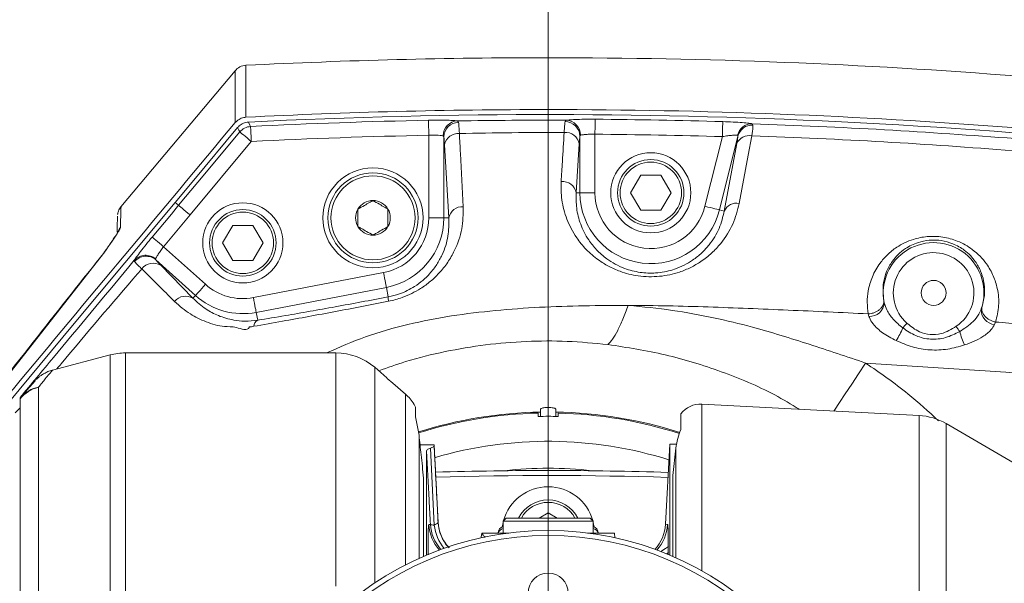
# Model space of a CAD drawing. Header units: millimetres. Extents: x 0 to 8410, y 0 to 5940.
# Tile 173 of 256: x 3517 to 3714, y 3860 to 3972. Entities that reach past the tile are written whole.
import ezdxf

# ---------------------------------------------------------------- set-up
doc = ezdxf.new("R2010")
doc.units = ezdxf.units.MM
doc.header["$LTSCALE"] = 10
doc.styles.add('SLDTEXTSTYLE0', font='TXT', dxfattribs={"width": 0.605})
doc.dimstyles.new('SLDDIMSTYLE0', dxfattribs={"dimtxt": 50, "dimasz": 50, "dimexe": 0, "dimexo": 0.0625, "dimgap": 12.5, "dimtad": 1, "dimtoh": 1, "dimdec": 1, "dimrnd": 1e-09, "dimzin": 12, "dimdsep": 46, "dimtxsty": 'SLDTEXTSTYLE0', "dimsah": 1, "dimcen": 0.09, "dimadec": 0, "dimazin": 0, "dimtfac": 1, "dimtofl": 0, "dimtmove": 0, "dimatfit": 3, "dimfxl": 0, "dimfrac": 2, "dimtolj": 1, "dimtzin": 12, "dimarcsym": 0})
doc.dimstyles.new('SLDDIMSTYLE6', dxfattribs={"dimtxt": 50, "dimasz": 50, "dimexe": 0, "dimexo": 0.0625, "dimgap": 12.5, "dimtad": 1, "dimtoh": 1, "dimdec": 0, "dimrnd": 1e-09, "dimzin": 12, "dimdsep": 46, "dimtxsty": 'SLDTEXTSTYLE0', "dimsah": 1, "dimcen": 0.09, "dimadec": 0, "dimazin": 0, "dimtfac": 1, "dimtofl": 0, "dimtmove": 0, "dimatfit": 3, "dimfxl": 0, "dimfrac": 2, "dimtolj": 1, "dimtzin": 12, "dimarcsym": 0})

# ---------------------------------------------------------------- blocks, each defined once
blk = doc.blocks.new('*D19')
at = {"color": 7, "linetype": 'Continuous', "lineweight": 0}
for p, q in [((3283.19, 3603.46), (3283.19, 4189.96)), ((3622.91, 3807.57), (3622.91, 4189.96)), ((3283.19, 4174.96), (3622.91, 4174.96))]:
    blk.add_line(p, q, dxfattribs=at)
for centre, start, end in [((3456.59, 4213.31), 153.4349, 206.5651), ((3449.5, 4213.31), 333.4349, 26.5651)]:
    blk.add_arc(centre, 85.76, start, end, dxfattribs=at)
for points in [[(3283.19, 4174.96), (3333.19, 4167.46), (3333.19, 4182.46)], [(3622.91, 4174.96), (3572.91, 4182.46), (3572.91, 4167.46)]]:
    blk.add_solid(points, dxfattribs=at)
at = {"color": 7, "linetype": 'Continuous', "lineweight": 0, "insert": (3395.76, 4239.41), "char_height": 50, "attachment_point": 1, "style": 'SLDTEXTSTYLE0'}
blk.add_mtext('340', dxfattribs=at)
blk = doc.blocks.new('*D22')
at = {"color": 7, "linetype": 'Continuous', "lineweight": 0}
for p, q in [((3358.91, 3514.23), (3358.91, 4086.74)), ((3622.91, 3807.57), (3622.91, 4086.74)), ((3358.91, 4071.74), (3622.91, 4071.74))]:
    blk.add_line(p, q, dxfattribs=at)
for points in [[(3358.91, 4071.74), (3408.91, 4064.24), (3408.91, 4079.24)], [(3622.91, 4071.74), (3572.91, 4079.24), (3572.91, 4064.24)]]:
    blk.add_solid(points, dxfattribs=at)
at = {"color": 7, "linetype": 'Continuous', "lineweight": 0, "insert": (3433.62, 4136.19), "char_height": 50, "attachment_point": 1, "style": 'SLDTEXTSTYLE0'}
blk.add_mtext('264', dxfattribs=at)
blk = doc.blocks.new('*D23')
at = {"color": 7, "linetype": 'Continuous', "lineweight": 0}
for p, q in [((3622.91, 3807.57), (3622.91, 4086.74)), ((3872.28, 3737.66), (3872.28, 4086.74)), ((3872.28, 4071.74), (3622.91, 4071.74))]:
    blk.add_line(p, q, dxfattribs=at)
for points in [[(3622.91, 4071.74), (3672.91, 4064.24), (3672.91, 4079.24)], [(3872.28, 4071.74), (3822.28, 4079.24), (3822.28, 4064.24)]]:
    blk.add_solid(points, dxfattribs=at)
at = {"color": 7, "linetype": 'Continuous', "lineweight": 0, "insert": (3690.3, 4136.19), "char_height": 50, "attachment_point": 1, "style": 'SLDTEXTSTYLE0'}
blk.add_mtext('249', dxfattribs=at)

msp = doc.modelspace()

# ---------------------------------------------------------------- linework, layer by layer
at = {"color": 8, "linetype": 'Continuous', "lineweight": 0}
for p, q in [((3622.907857, 3964.574757), (3622.907857, 3954.213682)), ((3604.778553, 3951.949063), (3605.005716, 3951.659742)), ((3626.270213, 3951.811972), (3626.4793, 3952.078167)), ((3663.66719, 3951.383057), (3663.827541, 3951.115671)), ((3563.606455, 3947.833482), (3551.3794, 3933.159056)), ((3599.060963, 3932.574812), (3599.060963, 3949.078623)), ((3602.056852, 3948.751989), (3602.056852, 3932.574812)), ((3629.258862, 3937.574807), (3629.258862, 3948.896113)), ((3632.254751, 3949.281755), (3632.254751, 3937.574807)), ((3654.22967, 3934.876624), (3657.703045, 3948.807541)), ((3660.819898, 3948.924843), (3657.136566, 3934.151831)), ((3603.067358, 3932.574812), (3602.211029, 3947.19142)), ((3629.104533, 3947.376672), (3628.513812, 3937.574807)), ((3658.08574, 3933.915201), (3660.603939, 3947.42066)), ((3628.513812, 3937.574807), (3629.258862, 3937.574807)), ((3629.258862, 3937.574807), (3632.254751, 3937.574807)), ((3658.08574, 3933.915201), (3657.136566, 3934.151831)), ((3551.3794, 3933.159056), (3546.08951, 3926.809731)), ((3602.056852, 3932.574812), (3599.060963, 3932.574812)), ((3603.067358, 3932.574812), (3602.056852, 3932.574812)), ((3546.08951, 3926.809731), (3554.444971, 3919.286433)), ((3534.065987, 3925.459448), (3507.494281, 3891.617599)), ((3534.065987, 3925.459448), (3534.285719, 3925.807539)), ((3544.484111, 3924.332205), (3544.543135, 3924.170676)), ((3540.288592, 3923.826757), (3540.231581, 3924.083296)), ((3552.440333, 3917.059961), (3544.543135, 3924.170676)), ((3545.498418, 3923.101846), (3551.944884, 3916.50981)), ((3564.014091, 3916.622344), (3590.014091, 3921.622339)), ((3590.579859, 3918.680373), (3564.579858, 3913.680378)), ((3590.948793, 3916.761938), (3590.579859, 3918.680373)), ((3551.944884, 3916.50981), (3552.440333, 3917.059961)), ((3564.881532, 3912.111703), (3564.579858, 3913.680378)), ((3686.996924, 3912.871781), (3686.863403, 3913.385454)), ((3712.302665, 3911.748114), (3712.101954, 3911.248985)), ((3535.406458, 3709.969822), (3535.406458, 3905.179683)), ((3538.460376, 3905.574742), (3538.460376, 3709.574762)), ((3580.480608, 3858.945671), (3580.480608, 3905.574742)), ((3588.274273, 3902.699414), (3588.274273, 3859.601322)), ((3521.083, 3898.721638), (3521.083, 3716.427866)), ((3594.431664, 3863.210741), (3594.431664, 3897.300902)), ((3653.617671, 3895.343247), (3653.617671, 3862.009707)), ((3697.000931, 3722.079936), (3697.000931, 3893.069568)), ((3702.421884, 3891.449991), (3702.421884, 3723.699632)), ((3597.114349, 3889.116588), (3597.114349, 3864.504042)), ((3600.165049, 3871.170464), (3599.376132, 3886.542741)), ((3648.431954, 3864.625397), (3648.431954, 3886.537257)), ((3599.064444, 3871.26905), (3599.375021, 3871.311131)), ((3646.346594, 3871.322337), (3646.75127, 3871.26905))]:
    msp.add_line(p, q, dxfattribs=at)
at = {"color": 7, "linetype": 'Continuous', "lineweight": 0}
for p, q in [((3560.351769, 3961.953584), (3537.532384, 3934.758488)), ((3560.379672, 3961.925331), (3560.379672, 3961.930219)), ((3562.526847, 3962.989035), (3562.526847, 3962.984505)), ((3639.366406, 3937.574807), (3641.387132, 3941.074792)), ((3641.387132, 3941.074792), (3645.428584, 3941.074792)), ((3645.428584, 3941.074792), (3647.44931, 3937.574807)), ((3641.387132, 3934.074703), (3639.366406, 3937.574807)), ((3647.44931, 3937.574807), (3645.428584, 3934.074703)), ((3549.077707, 3935.076776), (3548.386889, 3935.652319)), ((3645.428584, 3934.074703), (3641.387132, 3934.074703)), ((3557.866404, 3927.574817), (3559.887129, 3931.074801)), ((3559.887129, 3931.074801), (3563.928584, 3931.074801)), ((3563.928584, 3931.074801), (3565.949308, 3927.574817)), ((3559.887129, 3924.074713), (3557.866404, 3927.574817)), ((3565.949308, 3927.574817), (3563.928584, 3924.074713)), ((3563.928584, 3924.074713), (3559.887129, 3924.074713)), ((3689.948345, 3916.094962), (3690.050746, 3915.610019)), ((3709.430004, 3914.357367), (3709.596107, 3914.831582)), ((3535.406458, 3905.179683), (3523.878376, 3902.145925)), ((3580.480608, 3905.574742), (3538.460376, 3905.574742)), ((3590.707401, 3900.621119), (3588.274273, 3902.699414)), ((3590.707211, 3900.621), (3590.761239, 3900.440636)), ((3517.407859, 3896.534029), (3517.51862, 3896.665159)), ((3517.407859, 3896.405164), (3517.407859, 3896.530333)), ((3517.407859, 3718.744341), (3517.407859, 3896.405164)), ((3596.407857, 3894.758168), (3596.407857, 3892.834249)), ((3697.000931, 3893.069568), (3653.617671, 3895.343247)), ((3517.407859, 3894.574705), (3516.407857, 3893.574777)), ((3596.407857, 3892.834249), (3597.114349, 3889.116588)), ((3620.907857, 3893.551532), (3620.907857, 3892.880741)), ((3621.407857, 3894.365373), (3621.407857, 3893.762651)), ((3621.407857, 3892.890993), (3621.407857, 3893.762651)), ((3624.407857, 3893.762651), (3624.407857, 3894.365373)), ((3624.407857, 3893.762651), (3624.407857, 3892.890993)), ((3624.907857, 3892.880741), (3624.907857, 3893.551532)), ((3649.407857, 3893.418017), (3649.407857, 3890.265408)), ((3724.487263, 3878.571215), (3702.421884, 3891.449991)), ((3597.312939, 3887.224379), (3600.128579, 3887.224379)), ((3600.128579, 3887.224379), (3600.128981, 3886.949602)), ((3600.128579, 3887.224379), (3600.275195, 3884.42308)), ((3647.185123, 3887.324754), (3646.346473, 3871.322337)), ((3648.574373, 3887.324754), (3647.185123, 3887.324754)), ((3647.185123, 3865.166965), (3647.185123, 3887.324754)), ((3598.630591, 3885.990325), (3598.630591, 3865.166965)), ((3648.431954, 3886.537257), (3647.842389, 3881.055656)), ((3600.275195, 3884.42308), (3600.275068, 3884.42308)), ((3600.954632, 3871.658984), (3600.281424, 3884.423438)), ((3647.842389, 3864.885512), (3647.842389, 3881.055656)), ((3598.026222, 3880.574766), (3598.026222, 3864.90852)), ((3621.10401, 3872.57475), (3622.907857, 3873.616162)), ((3622.907857, 3873.616162), (3624.711705, 3872.57475)), ((3614.507857, 3872.57475), (3613.907858, 3871.974769)), ((3613.907858, 3871.974769), (3613.907858, 3869.574729)), ((3631.907857, 3871.974769), (3613.907858, 3871.974769)), ((3614.507857, 3872.57475), (3631.307857, 3872.57475)), ((3631.907857, 3871.974769), (3631.307857, 3872.57475)), ((3631.907857, 3869.574729), (3631.907857, 3871.974769)), ((3609.658781, 3869.574729), (3615.01799, 3869.574729)), ((3630.797724, 3869.574729), (3636.169896, 3869.574729)), ((3636.21884, 3868.640843), (3636.169896, 3869.574729)), ((3598.930667, 3865.192834), (3598.918336, 3866.916958)), ((3646.897663, 3867.065373), (3646.88529, 3865.217033))]:
    msp.add_line(p, q, dxfattribs=at)
at = {"color": 8, "linetype": 'Continuous', "lineweight": 0, "flags": 128}
for points in [[(3599.000661, 3952.073875), (3599.00234, 3951.990429), (3599.006125, 3951.802436), (3599.01188, 3951.516572), (3599.019398, 3951.143208), (3599.028407, 3950.695697), (3599.038587, 3950.190011), (3599.049571, 3949.644509), (3599.060963, 3949.078623)], [(3632.254751, 3949.281755), (3632.259216, 3949.847761), (3632.263521, 3950.393382), (3632.267511, 3950.899068), (3632.271043, 3951.346699), (3632.273989, 3951.720181), (3632.276245, 3952.006045), (3632.277729, 3952.194038), (3632.278386, 3952.277485)], [(3657.791032, 3951.802078), (3657.788581, 3951.718751), (3657.78306, 3951.530758), (3657.774663, 3951.245013), (3657.763692, 3950.87165), (3657.750546, 3950.424257), (3657.735693, 3949.91869), (3657.719667, 3949.373308), (3657.703045, 3948.807541)], [(3561.304885, 3949.751321), (3561.121939, 3950.11777), (3560.866291, 3950.629655)], [(3563.016909, 3951.70385), (3563.336423, 3951.065603), (3563.456501, 3950.825635)], [(3563.606455, 3947.833482), (3563.578124, 3948.398772), (3563.55081, 3948.943797), (3563.525497, 3949.448887), (3563.503089, 3949.896041), (3563.484396, 3950.269047), (3563.470087, 3950.554553), (3563.460673, 3950.742307), (3563.456501, 3950.825635)], [(3549.077707, 3935.076776), (3552.918392, 3939.686361), (3561.304885, 3949.751321)], [(3563.606455, 3947.833482), (3563.171628, 3948.195878), (3562.752421, 3948.545161), (3562.363888, 3948.868933), (3562.019984, 3949.155513), (3561.733062, 3949.394527), (3561.51343, 3949.577633), (3561.368975, 3949.697915), (3561.304885, 3949.751321)], [(3663.589417, 3948.96442), (3662.865727, 3945.082966), (3661.071296, 3935.458961)], [(3543.787758, 3928.727332), (3547.628308, 3933.337036), (3549.077707, 3935.076776)], [(3657.136566, 3934.151831), (3657.055619, 3934.171978), (3656.873169, 3934.217516), (3656.595773, 3934.286657), (3656.233391, 3934.377018), (3655.799038, 3934.48526), (3655.30832, 3934.607688), (3654.778856, 3934.739652), (3654.22967, 3934.876624)], [(3546.08951, 3926.809731), (3545.65465, 3927.172008), (3545.235413, 3927.521292), (3544.846843, 3927.844945), (3544.502916, 3928.131524), (3544.215972, 3928.370539), (3543.996322, 3928.553525), (3543.851855, 3928.673926), (3543.787758, 3928.727332)], [(3590.579859, 3918.680373), (3590.564104, 3918.76227), (3590.528595, 3918.946925), (3590.474604, 3919.227663), (3590.404073, 3919.59447), (3590.319535, 3920.033994), (3590.22403, 3920.53062), (3590.120981, 3921.066466), (3590.014091, 3921.622339)], [(3552.440333, 3917.059961), (3552.496153, 3917.12195), (3552.621971, 3917.261782), (3552.813272, 3917.474213), (3553.063172, 3917.751733), (3553.362707, 3918.084446), (3553.70112, 3918.460193), (3554.066243, 3918.865743), (3554.444971, 3919.286433)], [(3564.579858, 3913.680378), (3564.564104, 3913.762275), (3564.528594, 3913.94693), (3564.474604, 3914.227668), (3564.404073, 3914.594475), (3564.319539, 3915.033999), (3564.22403, 3915.530625), (3564.120981, 3916.066471), (3564.014091, 3916.622344)], [(3694.589573, 3911.529485), (3694.476197, 3911.400619), (3694.363664, 3911.272708), (3694.252792, 3911.146704), (3694.144408, 3911.023441), (3694.03931, 3910.903993), (3693.938265, 3910.789076), (3693.842034, 3910.679761), (3693.751315, 3910.576645)], [(3705.117638, 3909.845892), (3705.040867, 3909.959737), (3704.959432, 3910.080496), (3704.873922, 3910.207334), (3704.784984, 3910.339299), (3704.69326, 3910.475436), (3704.599435, 3910.614553), (3704.504202, 3910.755935), (3704.408261, 3910.898271)], [(3679.977095, 3893.96185), (3680.084756, 3894.124809), (3681.096012, 3895.655576), (3682.260527, 3897.418323), (3683.544098, 3899.361316), (3684.909044, 3901.427451), (3686.315278, 3903.556052)], [(3738.002988, 3762.566033), (3773.434619, 3783.022466), (3776.830951, 3785.166922), (3779.865379, 3787.768308), (3782.350535, 3790.980044), (3784.194703, 3794.598642), (3785.240273, 3798.071686), (3785.695011, 3801.66978), (3785.713996, 3803.284231), (3785.172711, 3872.469011), (3785.010616, 3876.744214), (3784.259463, 3880.925957), (3782.923902, 3884.220663), (3781.055282, 3887.246433), (3778.713356, 3889.91684), (3775.965626, 3892.167273), (3772.816534, 3893.953744), (3769.405151, 3895.160976), (3764.679278, 3895.950738), (3739.567968, 3899.203959), (3714.370715, 3901.697102), (3686.315278, 3903.556052), (3686.315278, 3903.556052)], [(3645.394972, 3865.889254), (3646.326332, 3866.482559), (3646.956329, 3866.905394)]]:
    msp.add_lwpolyline(points, dxfattribs=at)
at = {"color": 7, "linetype": 'Continuous', "lineweight": 0, "flags": 128}
for points in [[(3560.866291, 3950.629655), (3552.090394, 3940.097276), (3548.386889, 3935.652319)], [(3548.386889, 3935.652319), (3538.314069, 3923.561755), (3528.24195, 3911.470595), (3508.099894, 3887.286487)], [(3551.3794, 3933.159056), (3550.944554, 3933.521334), (3550.525325, 3933.870617), (3550.13677, 3934.194389), (3549.792844, 3934.480849), (3549.505907, 3934.719983), (3549.286264, 3934.902969), (3549.141797, 3935.023371), (3549.077707, 3935.076776)], [(3590.761239, 3900.440636), (3591.85904, 3899.501625), (3594.431664, 3897.300902)], [(3613.907858, 3871.730986), (3613.830989, 3871.380273), (3613.741082, 3870.847407)], [(3632.074632, 3870.847407), (3631.984725, 3871.380273), (3631.907857, 3871.730986)]]:
    msp.add_lwpolyline(points, dxfattribs=at)
at = {"color": 7, "linetype": 'Continuous', "lineweight": 0}
for centre, radius in [((3643.407857, 3937.574759), 8), ((3643.407857, 3937.574759), 6.635), ((3587.907857, 3932.574759), 10), ((3587.907857, 3932.574759), 9), ((3587.907857, 3932.574759), 8.4), ((3561.907857, 3927.574759), 8), ((3561.907857, 3927.574759), 6.635), ((3699.907857, 3917.574759), 2.5), ((3622.907857, 3807.574759), 62.5), ((3622.907857, 3807.574759), 61.5), ((3622.907857, 3857.574759), 4)]:
    msp.add_circle(centre, radius, dxfattribs=at)
at = {"color": 8, "linetype": 'Continuous', "lineweight": 0}
for centre in [(3643.407857, 3937.574759), (3561.907857, 3927.574759)]:
    msp.add_circle(centre, 6.135, dxfattribs=at)
at = {"color": 7, "linetype": 'Continuous', "lineweight": 0}
for centre, radius, start, end in [((3622.907857, 2764.574759), 1200, 90, 92.884356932), ((3622.907857, 2764.574759), 1200, 85.497121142, 90), ((3562.67791, 3960.05816), 3.000279, 93.07325516, 140.93808134), ((3622.907857, 2764.574759), 1189.638882, 90, 92.909464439), ((3622.907857, 2764.574759), 1189.638882, 81.066577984, 90), ((3622.907857, 2764.574759), 1188.638883, 81.093457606, 92.888137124), ((3587.907857, 3932.574759), 3.464102, 90, 150), ((3587.907857, 3932.574759), 3.464102, 30, 90), ((3587.907857, 3932.574759), 3.464102, 150, 210), ((3587.907857, 3932.574759), 3.464102, 330, 30), ((3587.907857, 3932.574759), 3.464102, 210, 270), ((3587.907857, 3932.574759), 3.464102, 270, 330), ((3679.279993, 3916.497043), 15.635546, 327.25236963, 337.74991863), ((3720.21938, 3913.857505), 15.62548, 194.87643566, 205.38051654), ((3538.460376, 3893.574759), 12, 90, 104.74356284), ((3580.480609, 3893.574759), 12, 49.49819613, 90), ((3653.355992, 3890.350097), 5, 87, 142.15066519), ((3622.907857, 3807.574759), 86.200893, 90.99706632, 107.51220061), ((3622.907857, 3807.574759), 86, 91.33258012, 107.5294387), ((3622.907857, 3807.574759), 85.329421, 88.6569456, 91.3430544), ((3622.907857, 3807.574759), 86.200893, 72.24280248, 89.00293368), ((3622.907857, 3807.574759), 86, 72.24616752, 88.66741988), ((3696.372898, 3881.08607), 12, 59.72953985, 87), ((3622.907857, 3126.074759), 756, 88.182131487, 91.705818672), ((3622.907857, 3126.074759), 755, 88.183697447, 91.704197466), ((3622.907857, 3869.574759), 9.254694, 15.5773069, 164.4226931), ((3622.907857, 3869.574759), 6.635, 26.88156197, 153.11843803), ((3608.912009, 3872.073714), 7.999912, 182.98789195, 221.35403918), ((3608.943514, 3872.080551), 8, 183.02435259, 214.74874025), ((3638.357437, 3871.741032), 8, 317.35116658, 356.98354702), ((3614.408232, 3869.50349), 1.500385, 109.48119475, 177.27854048), ((3631.407825, 3869.503744), 1.500031, 2.71236854, 70.52789623), ((3624.907857, 3899.074759), 40, 302.74789617, 303.4352765)]:
    msp.add_arc(centre, radius, start, end, dxfattribs=at)
at = {"color": 8, "linetype": 'Continuous', "lineweight": 0}
for centre, radius, start, end in [((3622.907857, 2764.574759), 1187.739722, 91.153345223, 92.869093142), ((3604.932614, 3948.963033), 2.990001, 92.95349033, 180.18130226), ((3626.260186, 3948.812137), 2.999852, 1.60411406, 89.80848992), ((3626.368473, 3949.086168), 2.99405, 359.926318, 87.8786614), ((3622.907857, 2764.574759), 1187.739722, 88.317016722, 89.547967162), ((3563.610568, 3947.825307), 3.004281, 92.93956621, 140.12687082), ((3605.052605, 3948.663036), 2.997073, 90.89642179, 178.2992175), ((3663.650494, 3948.410132), 2.972972, 89.67824538, 166.798019), ((3663.697231, 3948.134654), 2.983864, 87.4970148, 164.64369857), ((3622.907857, 2764.574759), 1184.743834, 91.153345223, 92.869093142), ((3604.963192, 3946.627031), 2.809437, 85.91679922, 168.41095012), ((3626.333207, 3946.823999), 2.825897, 11.27827397, 94.50343063), ((3622.907857, 2764.574759), 1184.743834, 88.317016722, 89.547967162), ((3663.060592, 3946.328427), 2.688515, 78.65608658, 156.02997164), ((3625.738618, 3937.017244), 2.83065, 11.36003758, 94.79286123), ((3643.407857, 3937.574759), 14.148995, 180, 346), ((3643.407857, 3937.574759), 11.153106, 180, 346), ((3605.797607, 3932.01982), 2.786086, 86.9653868, 168.50974363), ((3660.542333, 3932.823111), 2.688403, 78.65260561, 156.03222752), ((3587.907857, 3932.574759), 11.153106, 280.88552705, 0), ((3587.907857, 3932.574759), 14.148995, 280.88552705, 0), ((3539.730843, 3928.74998), 2.985847, 139.89824667, 162.13455489), ((3699.907857, 3917.574759), 10.051001, 341.33089672, 191.272301), ((3542.481497, 3922.095211), 3.002433, 48.16427511, 138.53535064), ((3542.586401, 3921.889041), 3.005772, 49.38355792, 139.85943065), ((3699.907857, 3917.574759), 8.051686, 303.98244476, 228.66062604), ((3544.005305, 3920.667921), 2.855412, 58.47258404, 143.11072016), ((3561.907857, 3927.574759), 11.153106, 228, 280.88552705), ((3550.468797, 3914.104858), 2.821813, 58.45965149, 141.44243051), ((3561.907857, 3927.574759), 14.148995, 228, 280.88552705), ((3594.673001, 3916.649552), 3.725903, 178.27150175, 191.64776076), ((3687.146013, 3915.777518), 2.909559, 267.06282992, 356.69973913), ((3712.331044, 3914.148499), 2.90855, 175.88193103, 265.48244203), ((3565.567408, 3910.798684), 1.481365, 117.58101291, 176.20997862), ((3522.805309, 3891.91557), 7.020606, 104.20086688, 140.24635142), ((3522.195258, 3892.676614), 6.146498, 100.42556987, 139.5402732), ((3522.171885, 3892.729559), 6.094409, 139.77640098, 141.41687629), ((3622.907857, 3807.574759), 80.338208, 72.5330565, 106.41286664), ((3622.907857, 3807.574759), 74.962009, 83.29522374, 96.70477626), ((3622.907857, 3869.574759), 6.135, 29.27471505, 150.72528495), ((3607.056801, 3871.642911), 8.001097, 182.67818565, 223.00321973), ((3607.365532, 3871.718707), 8.000899, 182.9199789, 222.7294538), ((3600.039551, 3872.75448), 1.588979, 245.27826108, 274.52995508), ((3608.835645, 3872.064823), 8.7166, 185.88914714, 219.55008135), ((3638.758913, 3871.642911), 8.001097, 316.99678027, 357.32181435), ((3614.14891, 3869.196734), 1.283577, 100.8242708, 162.87332564), ((3631.715455, 3869.251054), 1.221666, 15.36372596, 80.93867759)]:
    msp.add_arc(centre, radius, start, end, dxfattribs=at)
for points, knots in [([(3560.377354, 3951.604906), (3560.377725, 3953.241359), (3560.378466, 3956.514636), (3560.379167, 3959.68476), (3560.379616, 3961.66158), (3560.379654, 3961.840239), (3560.379672, 3961.925331)], [0, 0, 0, 0, 0.2557776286, 0.5116132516, 0.7673907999, 1, 1, 1, 1]), ([(3562.526847, 3962.984505), (3562.526828, 3962.908824), (3562.526789, 3962.746792), (3562.526306, 3960.800843), (3562.525514, 3957.624949), (3562.524684, 3954.328306), (3562.524269, 3952.680174)], [0, 0, 0, 0, 0.2260801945, 0.4840336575, 0.7420464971, 1, 1, 1, 1]), ([(3599.000661, 3952.073875), (3599.676418, 3952.083639), (3601.027581, 3952.103161), (3602.816717, 3952.080473), (3604.13948, 3952.027213), (3604.579248, 3951.973435), (3604.778553, 3951.949063)], [0, 0, 0, 0, 0.26136806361, 0.52260017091, 0.78364038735, 1, 1, 1, 1]), ([(3604.778553, 3951.949063), (3608.406045, 3951.995244), (3615.639303, 3952.087329), (3622.873211, 3952.081215), (3626.4793, 3952.078167)], [0, 0, 0, 0, 0.5015018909, 1, 1, 1, 1]), ([(3626.111321, 3949.641171), (3626.125864, 3949.94951), (3626.173089, 3950.950733), (3626.230489, 3951.459729), (3626.270213, 3951.811972)], [0, 0, 0, 0, 0.3079625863, 1, 1, 1, 1]), ([(3626.4793, 3952.078167), (3626.723228, 3952.110616), (3627.211283, 3952.17554), (3628.690157, 3952.245296), (3630.441329, 3952.283143), (3631.697813, 3952.279273), (3632.278386, 3952.277485)], [0, 0, 0, 0, 0.2590155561, 0.5182423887, 0.7773980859, 1, 1, 1, 1]), ([(3657.791032, 3951.802078), (3658.48902, 3951.777741), (3659.885088, 3951.729062), (3661.722669, 3951.614144), (3663.057482, 3951.493222), (3663.478165, 3951.417211), (3663.66719, 3951.383057)], [0, 0, 0, 0, 0.264267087, 0.5285692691, 0.7881733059, 1, 1, 1, 1]), ([(3605.005716, 3951.659742), (3605.022409, 3951.52614), (3605.078493, 3951.077268), (3605.128274, 3950.109241), (3605.163238, 3949.429336)], [0, 0, 0, 0, 0.2976384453, 1, 1, 1, 1]), ([(3663.827541, 3951.115671), (3663.820997, 3950.982543), (3663.799903, 3950.553413), (3663.675338, 3949.613054), (3663.589417, 3948.96442)], [0, 0, 0, 0, 0.3102270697, 1, 1, 1, 1]), ([(3663.66719, 3951.383057), (3672.485259, 3951.031129), (3690.013597, 3950.331574), (3707.508966, 3949.04963), (3716.20285, 3948.4126)], [0, 0, 0, 0, 0.5030750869, 1, 1, 1, 1]), ([(3601.942627, 3948.953572), (3601.843301, 3948.97794), (3601.624386, 3949.031645), (3600.964995, 3949.084917), (3600.072092, 3949.107803), (3599.398005, 3949.088349), (3599.060963, 3949.078623)], [0, 0, 0, 0, 0.2169516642, 0.4781589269, 0.7390801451, 1, 1, 1, 1]), ([(3602.056852, 3948.751989), (3602.040697, 3948.825402), (3602.019868, 3948.920052), (3601.956782, 3948.947429), (3601.942627, 3948.953572)], [0, 0, 0, 0, 0.77562407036, 1, 1, 1, 1]), ([(3602.211029, 3947.19142), (3602.177646, 3947.66727), (3602.130114, 3948.344808), (3602.073658, 3948.658585), (3602.056852, 3948.751989)], [0, 0, 0, 0, 0.7023216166, 1, 1, 1, 1]), ([(3626.111321, 3949.641171), (3622.6259, 3949.6345), (3615.642623, 3949.621133), (3608.66051, 3949.493344), (3605.163238, 3949.429336)], [0, 0, 0, 0, 0.4991096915, 1, 1, 1, 1]), ([(3605.163238, 3949.429336), (3605.235464, 3948.098932), (3605.499704, 3943.231672), (3605.757656, 3938.34961), (3605.9451, 3934.801999)], [0, 0, 0, 0, 0.2733374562, 1, 1, 1, 1]), ([(3625.502107, 3939.837995), (3625.583806, 3941.149821), (3625.787395, 3944.418799), (3625.990013, 3947.685426), (3626.111321, 3949.641171)], [0, 0, 0, 0, 0.401295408, 1, 1, 1, 1]), ([(3629.258862, 3948.896113), (3629.22013, 3948.64965), (3629.164163, 3948.293522), (3629.118572, 3947.592533), (3629.104533, 3947.376672)], [0, 0, 0, 0, 0.6920622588, 1, 1, 1, 1]), ([(3629.36252, 3949.082318), (3629.32212, 3949.048825), (3629.273289, 3949.008344), (3629.260986, 3948.912636), (3629.258862, 3948.896113)], [0, 0, 0, 0, 0.8273638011, 1, 1, 1, 1]), ([(3632.254751, 3949.281755), (3631.965161, 3949.283493), (3631.338109, 3949.287255), (3630.464227, 3949.249403), (3629.726994, 3949.179584), (3629.484067, 3949.114755), (3629.36252, 3949.082318)], [0, 0, 0, 0, 0.2220764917, 0.4808632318, 0.7402540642, 1, 1, 1, 1]), ([(3660.756095, 3949.089113), (3660.659959, 3949.10008), (3660.444567, 3949.12465), (3659.747282, 3949.085116), (3658.788754, 3948.980108), (3658.067319, 3948.86544), (3657.703045, 3948.807541)], [0, 0, 0, 0, 0.2063355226, 0.4622926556, 0.7284947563, 1, 1, 1, 1]), ([(3660.603939, 3947.42066), (3660.683106, 3947.873974), (3660.797842, 3948.53096), (3660.814679, 3948.831631), (3660.819898, 3948.924843)], [0, 0, 0, 0, 0.6899895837, 1, 1, 1, 1]), ([(3660.819898, 3948.924843), (3660.821302, 3948.981344), (3660.823351, 3949.06377), (3660.772187, 3949.083049), (3660.756095, 3949.089113)], [0, 0, 0, 0, 0.6854808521, 1, 1, 1, 1]), ([(3715.786422, 3946.013275), (3707.185448, 3946.64077), (3689.802563, 3947.90896), (3672.387556, 3948.610167), (3663.589417, 3948.96442)], [0, 0, 0, 0, 0.4947955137, 1, 1, 1, 1]), ([(3661.071296, 3935.458961), (3660.715066, 3934.069482), (3660.003256, 3931.293051), (3657.94183, 3927.983972), (3655.654447, 3925.517834), (3653.63315, 3923.911317), (3651.441868, 3922.634085), (3649.331689, 3921.751836), (3647.204298, 3921.169189), (3645.143547, 3920.844883), (3643.014736, 3920.770768), (3640.303903, 3920.988736), (3637.526213, 3921.702455), (3634.929924, 3922.873631), (3632.610488, 3924.318622), (3630.425573, 3926.223781), (3628.220052, 3928.946163), (3626.507424, 3932.279927), (3625.490641, 3936.08021), (3625.498381, 3938.616773), (3625.502107, 3939.837995)], [0, 0, 0, 0, 0.0940836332, 0.1879961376, 0.2381643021, 0.2882704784, 0.3277625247, 0.3671962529, 0.3978892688, 0.4285558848, 0.4594168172, 0.4902791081, 0.5467757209, 0.5868745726, 0.6270353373, 0.6859328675, 0.7449348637, 0.8319640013, 0.9190994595, 1, 1, 1, 1]), ([(3628.513812, 3937.574807), (3628.50059, 3936.556794), (3628.473194, 3934.447369), (3629.281845, 3931.266569), (3630.681002, 3928.464982), (3632.501232, 3926.156372), (3634.311952, 3924.541188), (3636.252796, 3923.303458), (3638.412866, 3922.307716), (3641.163001, 3921.58007), (3643.509852, 3921.489298), (3645.274578, 3921.634394), (3646.580744, 3921.844387), (3648.37468, 3922.346107), (3650.140185, 3923.099656), (3651.974223, 3924.191741), (3653.652691, 3925.553076), (3655.55409, 3927.651432), (3657.244066, 3930.440561), (3657.805015, 3932.756297), (3658.08574, 3933.915201)], [0, 0, 0, 0, 0.08369180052, 0.17341779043, 0.26303719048, 0.32251020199, 0.38186625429, 0.4210228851, 0.46009544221, 0.51347101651, 0.56353873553, 0.57086042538, 0.59983391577, 0.62884802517, 0.6672824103, 0.70579487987, 0.7561722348, 0.80661850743, 0.90322272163, 1, 1, 1, 1]), ([(3537.571731, 3934.725467), (3537.572218, 3934.740619), (3537.573652, 3934.785167), (3537.5528, 3934.121406), (3537.512809, 3932.836202), (3537.468911, 3931.394242), (3537.446963, 3930.673304)], [0, 0, 0, 0, 0.1466264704, 0.4310730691, 0.7155533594, 1, 1, 1, 1]), ([(3605.9451, 3934.801999), (3605.920676, 3933.323369), (3605.871862, 3930.368194), (3604.593783, 3926.625899), (3602.912195, 3923.67088), (3601.298074, 3921.625834), (3599.449899, 3919.864501), (3597.601935, 3918.505958), (3595.670599, 3917.431523), (3593.547943, 3916.509407), (3591.94013, 3916.119516), (3591.023824, 3915.897313)], [0, 0, 0, 0, 0.2011414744, 0.4019993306, 0.50972539, 0.6173236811, 0.7012265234, 0.7850066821, 0.849700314, 0.9143429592, 1, 1, 1, 1]), ([(3590.948793, 3916.761938), (3591.703937, 3916.940334), (3593.040021, 3917.255972), (3594.789979, 3918.020547), (3596.390242, 3918.923115), (3597.903886, 3920.062307), (3599.415921, 3921.548036), (3600.722199, 3923.262652), (3602.076993, 3925.757135), (3603.078154, 3928.890818), (3603.070958, 3931.34623), (3603.067358, 3932.574812)], [0, 0, 0, 0, 0.079036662, 0.139840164, 0.2007307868, 0.2824994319, 0.3644443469, 0.4734154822, 0.5825338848, 0.7911179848, 1, 1, 1, 1]), ([(3537.446963, 3930.673304), (3537.403218, 3930.527869), (3537.314425, 3930.232672), (3536.628624, 3929.118449), (3535.54443, 3927.523329), (3534.585386, 3926.181877), (3534.070416, 3925.465608), (3534.065987, 3925.459448)], [0, 0, 0, 0, 0.2309687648, 0.4688080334, 0.7309587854, 0.9976861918, 1, 1, 1, 1]), ([(3540.231581, 3924.083296), (3540.350199, 3924.278247), (3540.587435, 3924.668149), (3541.447082, 3925.822306), (3542.544558, 3927.220196), (3543.381774, 3928.235156), (3543.787758, 3928.727332)], [0, 0, 0, 0, 0.2536988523, 0.507395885, 0.7611259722, 1, 1, 1, 1]), ([(3686.863388, 3913.385573), (3686.766371, 3914.150343), (3686.572334, 3915.679907), (3686.808821, 3918.175563), (3687.562001, 3920.823669), (3688.915735, 3923.252117), (3690.616065, 3925.221955), (3692.30038, 3926.590324), (3694.082429, 3927.607569), (3696.070516, 3928.402721), (3698.650938, 3928.935631), (3701.759948, 3928.847185), (3704.347152, 3928.127495), (3706.258004, 3927.20127), (3707.80761, 3926.186759), (3709.241048, 3924.914939), (3710.709438, 3923.143593), (3711.921986, 3920.974525), (3712.791168, 3918.172429), (3713.079508, 3915.049485), (3712.561621, 3912.848627), (3712.302658, 3911.748114)], [0, 0, 0, 0, 0.0562222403, 0.1124463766, 0.1839880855, 0.2554432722, 0.3044725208, 0.3534174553, 0.3871766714, 0.4208842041, 0.4678414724, 0.5176769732, 0.5673679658, 0.5979314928, 0.6285353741, 0.6693319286, 0.7101871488, 0.772411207, 0.8347207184, 0.9173541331, 1, 1, 1, 1]), ([(3534.065987, 3925.459448), (3534.06966, 3925.464817), (3534.265715, 3925.751438), (3534.442308, 3925.993772), (3534.615594, 3926.231566)], [0, 0, 0, 0, 0.0187341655, 1, 1, 1, 1]), ([(3546.08951, 3926.809731), (3545.896708, 3926.554309), (3545.498718, 3926.027055), (3544.994936, 3925.288476), (3544.614939, 3924.667142), (3544.527717, 3924.443842), (3544.484111, 3924.332205)], [0, 0, 0, 0, 0.2384046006, 0.4921256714, 0.7460913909, 1, 1, 1, 1]), ([(3517.399075, 3896.653477), (3519.622076, 3899.322256), (3526.872939, 3908.027138), (3534.481814, 3917.172089), (3539.868597, 3923.64699), (3540.231581, 3924.083296)], [0, 0, 0, 0, 0.291956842, 0.952289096, 1, 1, 1, 1]), ([(3541.721555, 3922.381941), (3541.444838, 3922.059363), (3536.042469, 3915.761641), (3530.348912, 3909.118457), (3525.026331, 3902.718923), (3524.737845, 3902.372065)], [0, 0, 0, 0, 0.04858000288, 0.94843266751, 1, 1, 1, 1]), ([(3541.721555, 3922.381941), (3541.492367, 3922.601963), (3540.806869, 3923.260047), (3540.495715, 3923.600278), (3540.288592, 3923.826757)], [0, 0, 0, 0, 0.3343379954, 1, 1, 1, 1]), ([(3548.262189, 3915.863696), (3547.355196, 3916.764753), (3545.161511, 3918.944081), (3542.993304, 3921.110967), (3541.721555, 3922.381941)], [0, 0, 0, 0, 0.4134562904, 1, 1, 1, 1]), ([(3544.543135, 3924.170676), (3544.6776, 3923.999512), (3544.879604, 3923.742376), (3545.343364, 3923.262342), (3545.498418, 3923.101846)], [0, 0, 0, 0, 0.6656572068, 1, 1, 1, 1]), ([(3551.944884, 3916.50981), (3552.76397, 3915.75358), (3554.250488, 3914.381134), (3556.99789, 3912.941562), (3559.640186, 3912.155593), (3562.290155, 3911.846824), (3564.009672, 3912.022585), (3564.881532, 3912.111703)], [0, 0, 0, 0, 0.268303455, 0.4869307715, 0.7097754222, 0.8528450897, 1, 1, 1, 1]), ([(3564.881532, 3912.111703), (3566.708583, 3912.415699), (3570.100982, 3912.980148), (3575.319892, 3913.890192), (3580.410707, 3914.801559), (3585.632133, 3915.758638), (3589.176528, 3916.427496), (3590.948793, 3916.761938)], [0, 0, 0, 0, 0.2234727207, 0.4149359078, 0.6064284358, 0.8032066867, 1, 1, 1, 1]), ([(3563.214629, 3910.764042), (3563.214611, 3910.764002), (3562.811551, 3909.842674), (3560.386832, 3910.960003), (3557.76106, 3910.679341), (3554.480021, 3911.770145), (3551.144241, 3913.339031), (3549.278152, 3914.973717), (3548.262189, 3915.863696)], [0, 0, 0, 0, 0.0000058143, 0.1348065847, 0.2697970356, 0.4980592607, 0.7267263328, 1, 1, 1, 1]), ([(3591.023824, 3915.897313), (3589.245406, 3915.548594), (3585.688667, 3914.851176), (3580.349331, 3913.837508), (3575.045725, 3912.854384), (3569.551462, 3911.858954), (3565.989606, 3911.23141), (3564.089282, 3910.896602)], [0, 0, 0, 0, 0.1913296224, 0.3826487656, 0.579042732, 0.7754106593, 1, 1, 1, 1]), ([(3578.65513, 3905.574742), (3581.216014, 3906.69849), (3586.481738, 3909.009157), (3594.870829, 3911.393681), (3603.572342, 3913.060119), (3612.369308, 3914.110873), (3621.201938, 3914.75379), (3630.053275, 3915.027914), (3635.955481, 3915.061455), (3638.906742, 3915.078226)], [0, 0, 0, 0, 0.1362820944, 0.2802250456, 0.4241814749, 0.5681382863, 0.7121000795, 0.8560423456, 1, 1, 1, 1]), ([(3638.906692, 3915.078226), (3641.847691, 3914.784435), (3647.569939, 3914.212811), (3655.849015, 3912.699318), (3664.979278, 3910.486035), (3675.069338, 3907.340874), (3682.569218, 3904.816789), (3686.315278, 3903.556052)], [0, 0, 0, 0, 0.1811461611, 0.3524528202, 0.51726309, 0.7588812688, 1, 1, 1, 1]), ([(3638.906742, 3915.078226), (3641.566036, 3915.0533), (3646.899617, 3915.003307), (3654.893057, 3914.769679), (3662.884041, 3914.471399), (3670.869714, 3914.129961), (3678.862391, 3913.782164), (3684.196621, 3913.517759), (3686.863395, 3913.385573)], [0, 0, 0, 0, 0.1662438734, 0.3334250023, 0.4998824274, 0.6661327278, 0.8330876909, 1, 1, 1, 1]), ([(3689.948338, 3916.094962), (3689.955127, 3915.934705), (3689.968705, 3915.614187), (3689.818089, 3915.129819), (3689.548872, 3914.670555), (3689.161055, 3914.255455), (3688.675348, 3913.903263), (3688.113, 3913.632134), (3687.499168, 3913.445197), (3687.075326, 3913.405369), (3686.863403, 3913.385454)], [0, 0, 0, 0, 0.1249927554, 0.2499889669, 0.3749929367, 0.5000002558, 0.6250025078, 0.7500020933, 0.8749996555, 1, 1, 1, 1]), ([(3690.050746, 3915.610019), (3690.203867, 3915.126348), (3690.566158, 3913.981958), (3691.812634, 3912.173705), (3693.072407, 3911.135921), (3693.751315, 3910.576645)], [0, 0, 0, 0, 0.2523542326, 0.5970833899, 1, 1, 1, 1]), ([(3709.596107, 3914.831582), (3709.568817, 3914.673531), (3709.514234, 3914.357411), (3709.60111, 3913.857818), (3709.808611, 3913.36793), (3710.139227, 3912.906669), (3710.574791, 3912.495005), (3711.096761, 3912.153901), (3711.680535, 3911.889321), (3712.095291, 3911.795183), (3712.302665, 3911.748114)], [0, 0, 0, 0, 0.1249922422, 0.2499989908, 0.375000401, 0.5000006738, 0.6250013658, 0.7499992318, 0.87500161, 1, 1, 1, 1]), ([(3692.430447, 3908.039156), (3691.496422, 3908.530213), (3689.742102, 3909.452534), (3687.931861, 3911.128415), (3687.182152, 3912.297107), (3687.023208, 3912.790236), (3686.996924, 3912.871781)], [0, 0, 0, 0, 0.3925069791, 0.7372210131, 0.9565460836, 1, 1, 1, 1]), ([(3705.117638, 3909.845892), (3706.064802, 3910.462595), (3707.540248, 3911.423265), (3708.882404, 3913.118272), (3709.272068, 3913.999994), (3709.430004, 3914.357367)], [0, 0, 0, 0, 0.51602558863, 0.80383915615, 1, 1, 1, 1]), ([(3564.089282, 3910.896602), (3563.797524, 3910.830323), (3563.505749, 3910.76404), (3563.214646, 3910.764042), (3563.214629, 3910.764042)], [0, 0, 0, 0, 0.9999402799, 1, 1, 1, 1]), ([(3693.751315, 3910.576645), (3694.603248, 3910.005207), (3696.289122, 3908.874399), (3699.296597, 3908.160788), (3702.375246, 3908.479526), (3704.195984, 3909.386688), (3705.117638, 3909.845892)], [0, 0, 0, 0, 0.2524147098, 0.4994989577, 0.7466475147, 1, 1, 1, 1]), ([(3694.589573, 3911.529485), (3694.608608, 3911.512746), (3695.364903, 3910.847688), (3696.784082, 3909.777006), (3699.200249, 3909.12163), (3701.261637, 3909.299631), (3702.995861, 3909.99208), (3703.936622, 3910.595669), (3704.408261, 3910.898271)], [0, 0, 0, 0, 0.007054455, 0.280284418, 0.4848812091, 0.6893771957, 0.8442729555, 1, 1, 1, 1]), ([(3712.101954, 3911.248985), (3711.883847, 3910.883418), (3711.357098, 3910.000538), (3709.850536, 3908.843146), (3708.034338, 3907.838942), (3706.7526, 3907.388572), (3706.102053, 3907.159987)], [0, 0, 0, 0, 0.2046906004, 0.4943482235, 0.7433563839, 1, 1, 1, 1]), ([(3712.302658, 3911.748114), (3714.050524, 3911.605803), (3717.478873, 3911.326667), (3722.642188, 3910.861295), (3727.874025, 3910.356311), (3733.007788, 3909.823595), (3738.105275, 3909.260402), (3743.305084, 3908.654932), (3746.920671, 3908.203133), (3748.837749, 3907.963577)], [0, 0, 0, 0, 0.14321687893, 0.28091252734, 0.42338331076, 0.57247521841, 0.70242536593, 0.84221817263, 1, 1, 1, 1]), ([(3634.829404, 3907.248321), (3632.119151, 3907.508156), (3626.698645, 3908.027827), (3618.522242, 3907.964786), (3610.378309, 3907.291531), (3602.323913, 3905.922712), (3595.191753, 3904.19194), (3590.85345, 3902.644604), (3589.079282, 3902.011815)], [0, 0, 0, 0, 0.17568765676, 0.35137534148, 0.52706293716, 0.7027506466, 0.8784385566, 1, 1, 1, 1]), ([(3673.084716, 3894.323054), (3671.45696, 3895.304165), (3666.498623, 3898.292746), (3657.516858, 3901.980607), (3646.369719, 3905.483931), (3638.676179, 3906.660191), (3634.829404, 3907.248321)], [0, 0, 0, 0, 0.1400882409, 0.4267255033, 0.7133624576, 1, 1, 1, 1]), ([(3706.102053, 3907.159987), (3704.986903, 3906.844405), (3702.733301, 3906.206647), (3699.161112, 3906.068104), (3695.640877, 3906.66497), (3693.49197, 3907.584783), (3692.430447, 3908.039156)], [0, 0, 0, 0, 0.2476558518, 0.5004866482, 0.7532487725, 1, 1, 1, 1]), ([(3686.315278, 3903.556052), (3689.19684, 3901.568287), (3694.317516, 3898.035932), (3698.907794, 3893.840926), (3700.914982, 3892.006579)], [0, 0, 0, 0, 0.5627307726, 1, 1, 1, 1]), ([(3523.884895, 3902.12113), (3523.893027, 3902.130739), (3523.927683, 3902.17169), (3523.713689, 3901.920368), (3523.228667, 3901.34676), (3522.396709, 3900.351696), (3521.559884, 3899.313358), (3521.083, 3898.721638)], [0, 0, 0, 0, 0.0647880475, 0.2761205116, 0.4938175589, 0.7115404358, 1, 1, 1, 1]), ([(3600.128981, 3886.949602), (3600.193712, 3885.699851), (3600.389195, 3881.92572), (3600.654717, 3876.828138), (3600.854319, 3872.980223), (3600.922973, 3871.656719)], [0, 0, 0, 0, 0.2451638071, 0.7403713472, 1, 1, 1, 1]), ([(3599.375021, 3871.311131), (3599.293393, 3872.930474), (3599.046739, 3877.823593), (3598.797408, 3882.716614), (3598.630591, 3885.990325)], [0, 0, 0, 0, 0.3309428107, 1, 1, 1, 1]), ([(3598.918336, 3866.916958), (3598.918473, 3867.566127), (3598.918746, 3868.864418), (3598.946154, 3870.211594), (3598.992181, 3871.092514), (3599.040357, 3871.210206), (3599.064444, 3871.26905)], [0, 0, 0, 0, 0.2498933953, 0.4997680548, 0.7498912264, 1, 1, 1, 1]), ([(3600.165049, 3871.170464), (3600.276384, 3871.231241), (3600.73499, 3871.481591), (3600.841967, 3871.581252), (3600.922973, 3871.656719)], [0, 0, 0, 0, 0.2427672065, 1, 1, 1, 1]), ([(3600.922973, 3871.656719), (3600.940574, 3871.658037), (3600.961695, 3871.659618), (3600.951132, 3871.658768), (3600.949372, 3871.658626)], [0, 0, 0, 0, 0.833319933, 1, 1, 1, 1]), ([(3646.75127, 3871.26905), (3646.771602, 3871.228346), (3646.816852, 3871.137753), (3646.863896, 3870.368538), (3646.895541, 3869.061402), (3646.896949, 3867.737416), (3646.897663, 3867.065373)], [0, 0, 0, 0, 0.21209971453, 0.47205052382, 0.73201799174, 1, 1, 1, 1]), ([(3609.658781, 3869.574729), (3609.715113, 3869.448448), (3609.805921, 3869.24488), (3610.160757, 3868.859771), (3610.295474, 3868.713561)], [0, 0, 0, 0, 0.6203388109, 1, 1, 1, 1])]:
    msp.add_open_spline(points, degree=3, knots=knots, dxfattribs=at)
at = {"color": 7, "linetype": 'Continuous', "lineweight": 0}
for points, knots in [([(3560.377354, 3951.604906), (3560.618794, 3951.842512), (3561.101705, 3952.317756), (3561.895598, 3952.618508), (3562.377183, 3952.665746), (3562.524269, 3952.680174)], [0, 0, 0, 0, 0.4098508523, 0.8197563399, 1, 1, 1, 1]), ([(3507.449346, 3888.067904), (3510.320837, 3891.515991), (3527.9604, 3912.697579), (3545.605035, 3933.874942), (3560.377354, 3951.604906)], [0, 0, 0, 0, 0.1627869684, 1, 1, 1, 1]), ([(3560.866291, 3950.629655), (3560.968048, 3950.740595), (3561.296393, 3951.09857), (3562.014585, 3951.552769), (3562.6828, 3951.653489), (3563.016909, 3951.70385)], [0, 0, 0, 0, 0.1833678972, 0.5916824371, 1, 1, 1, 1]), ([(3584.907858, 3934.306804), (3585.33735, 3934.554744), (3586.072249, 3934.978994), (3587.140466, 3935.595822), (3587.672166, 3935.902826), (3587.907857, 3936.038914)], [0, 0, 0, 0, 0.4391192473, 0.7513734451, 1, 1, 1, 1]), ([(3587.907857, 3936.038914), (3588.337333, 3935.790908), (3589.072181, 3935.366561), (3590.140497, 3934.749913), (3590.67217, 3934.4429), (3590.907856, 3934.306804)], [0, 0, 0, 0, 0.43913533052, 0.75137414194, 1, 1, 1, 1]), ([(3537.544246, 3934.749428), (3537.500916, 3934.701885), (3537.337222, 3934.522275), (3537.154447, 3934.171646), (3536.996728, 3933.765765), (3536.925739, 3933.459114), (3536.90061, 3933.294783), (3536.895645, 3933.252015), (3536.894264, 3933.240119)], [0, 0, 0, 0, 0.109421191, 0.4133788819, 0.6649586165, 0.8543187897, 0.9594772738, 1, 1, 1, 1]), ([(3584.907858, 3930.842701), (3584.907858, 3931.038498), (3584.907858, 3931.586556), (3584.907858, 3932.598235), (3584.907858, 3933.588016), (3584.907858, 3934.129487), (3584.907858, 3934.306804)], [0, 0, 0, 0, 0.1795735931, 0.5026445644, 0.8371293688, 1, 1, 1, 1]), ([(3590.907856, 3934.306804), (3590.907856, 3934.129487), (3590.907856, 3933.588016), (3590.907856, 3932.598235), (3590.907856, 3931.586556), (3590.907856, 3931.038498), (3590.907856, 3930.842701)], [0, 0, 0, 0, 0.1628706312, 0.4973554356, 0.8204264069, 1, 1, 1, 1]), ([(3536.772701, 3929.699603), (3536.78502, 3930.10346), (3536.818859, 3931.212777), (3536.851738, 3932.266189), (3536.873126, 3932.946686), (3536.871771, 3932.904673), (3536.871309, 3932.890359)], [0, 0, 0, 0, 0.18532362, 0.5090473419, 0.8327327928, 1, 1, 1, 1]), ([(3587.907857, 3929.110709), (3587.478375, 3929.358667), (3586.743508, 3929.782936), (3585.675218, 3930.399594), (3585.143544, 3930.706605), (3584.907858, 3930.842701)], [0, 0, 0, 0, 0.4391264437, 0.7513702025, 1, 1, 1, 1]), ([(3590.907856, 3930.842701), (3590.478362, 3930.594765), (3589.743459, 3930.170524), (3588.675279, 3929.553659), (3588.143552, 3929.246751), (3587.907857, 3929.110709)], [0, 0, 0, 0, 0.4391259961, 0.7513849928, 1, 1, 1, 1]), ([(3536.919246, 3929.699007), (3536.91246, 3929.684767), (3536.896157, 3929.65056), (3536.734084, 3929.362069), (3536.419015, 3928.857982), (3535.891709, 3928.066812), (3535.265206, 3927.16035), (3534.771213, 3926.468527), (3534.562687, 3926.176492)], [0, 0, 0, 0, 0.0992306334, 0.2383708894, 0.4124644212, 0.6154594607, 0.8376762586, 1, 1, 1, 1]), ([(3709.596107, 3914.831582), (3709.804285, 3915.67857), (3710.220605, 3917.372412), (3710.016513, 3919.776553), (3709.366706, 3921.9497), (3708.44132, 3923.634209), (3707.307225, 3925.025053), (3705.91507, 3926.274926), (3704.011646, 3927.40214), (3701.629612, 3928.077905), (3699.965454, 3928.162276), (3698.406184, 3928.055731), (3696.991647, 3927.757038), (3695.459263, 3927.133661), (3694.06938, 3926.327773), (3692.771821, 3925.258461), (3691.462999, 3923.715082), (3690.442534, 3921.832263), (3689.676038, 3919.205923), (3689.84492, 3917.276541), (3689.948345, 3916.094962)], [0, 0, 0, 0, 0.0860863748, 0.1721589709, 0.2361866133, 0.3001276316, 0.3406963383, 0.3811955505, 0.4389934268, 0.4841061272, 0.5204467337, 0.5288418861, 0.5718917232, 0.6042123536, 0.6366080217, 0.6857717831, 0.7350318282, 0.8089841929, 0.8830193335, 1, 1, 1, 1]), ([(3534.310895, 3925.787035), (3529.821675, 3920.133572), (3520.644433, 3908.576287), (3511.59447, 3896.935333), (3506.971466, 3890.98877)], [0, 0, 0, 0, 0.4891687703, 1, 1, 1, 1]), ([(3634.829404, 3907.248321), (3635.14167, 3907.576684), (3635.768821, 3908.236163), (3636.785783, 3909.977554), (3637.836661, 3912.207174), (3638.55104, 3914.12387), (3638.906742, 3915.078226)], [0, 0, 0, 0, 0.2489553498, 0.4999995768, 0.7510410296, 1, 1, 1, 1]), ([(3523.880343, 3902.144495), (3523.872325, 3902.142958), (3523.556471, 3902.082429), (3522.993939, 3901.854019), (3522.244192, 3901.494497), (3521.644424, 3901.1065), (3521.19272, 3900.752562), (3520.896191, 3900.486148), (3520.752055, 3900.34066), (3520.706783, 3900.294963)], [0, 0, 0, 0, 0.00659048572, 0.25963632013, 0.48502022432, 0.67847974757, 0.83462615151, 0.94805719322, 1, 1, 1, 1]), ([(3517.51862, 3896.665159), (3518.020696, 3897.252598), (3518.887097, 3898.266306), (3519.752358, 3899.24362), (3520.272497, 3899.824872), (3520.513331, 3900.092038), (3520.475917, 3900.050349), (3520.466606, 3900.039974)], [0, 0, 0, 0, 0.2897817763, 0.5000583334, 0.7102917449, 0.9278966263, 1, 1, 1, 1]), ([(3594.431664, 3897.300902), (3594.497942, 3897.242973), (3595.237989, 3896.596151), (3595.918491, 3895.722659), (3596.36562, 3894.841413), (3596.407857, 3894.758168)], [0, 0, 0, 0, 0.0817922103, 0.9132634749, 1, 1, 1, 1]), ([(3624.407857, 3894.365373), (3624.390737, 3894.400142), (3624.356486, 3894.4697), (3624.089324, 3894.565214), (3623.697272, 3894.638321), (3623.215174, 3894.67915), (3622.706598, 3894.682745), (3622.225488, 3894.650605), (3621.818495, 3894.586992), (3621.528646, 3894.499358), (3621.41707, 3894.421093), (3621.409657, 3894.376259), (3621.407857, 3894.365373)], [0, 0, 0, 0, 0.1101727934, 0.2204129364, 0.329747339, 0.4368672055, 0.5417716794, 0.6456293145, 0.7501011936, 0.8564895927, 0.9651561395, 1, 1, 1, 1]), ([(3597.114349, 3889.116588), (3597.245295, 3887.857119), (3597.510102, 3885.310131), (3597.852924, 3882.164767), (3598.026222, 3880.574766)], [0, 0, 0, 0, 0.4944940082, 1, 1, 1, 1]), ([(3648.431954, 3886.537257), (3648.527663, 3887.202405), (3648.720511, 3888.542644), (3649.177611, 3889.68832), (3649.407857, 3890.265408)], [0, 0, 0, 0, 0.4962905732, 1, 1, 1, 1]), ([(3600.128981, 3886.949602), (3600.049756, 3886.851512), (3599.9479, 3886.725403), (3599.480074, 3886.575947), (3599.376132, 3886.542741)], [0, 0, 0, 0, 0.7778179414, 1, 1, 1, 1]), ([(3598.630591, 3885.990325), (3598.707232, 3886.149534), (3598.806064, 3886.354843), (3599.271601, 3886.508287), (3599.376132, 3886.542741)], [0, 0, 0, 0, 0.77546142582, 1, 1, 1, 1]), ([(3609.622219, 3869.575682), (3609.62353, 3869.467641), (3609.627649, 3869.127951), (3609.511612, 3868.805879), (3609.432482, 3868.586245)], [0, 0, 0, 0, 0.3180590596, 1, 1, 1, 1]), ([(3603.1405, 3866.704884), (3603.052645, 3866.775166), (3602.854006, 3866.934072), (3602.614493, 3867.197786), (3602.429774, 3867.433387), (3602.332882, 3867.57412), (3602.292466, 3867.636737), (3602.283116, 3867.651135), (3602.279066, 3867.657538), (3602.276903, 3867.660913), (3602.276942, 3867.660856), (3602.276963, 3867.660824)], [0, 0, 0, 0, 0.2492262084, 0.5634960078, 0.7864658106, 0.9140176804, 0.9407319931, 0.9549479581, 0.9660841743, 0.9810440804, 1, 1, 1, 1]), ([(3603.115159, 3866.593304), (3602.865056, 3866.892186), (3602.45497, 3867.382256), (3602.392834, 3867.483686), (3602.368594, 3867.523256)], [0, 0, 0, 0, 0.60987680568, 1, 1, 1, 1])]:
    msp.add_open_spline(points, degree=3, knots=knots, dxfattribs=at)

# ---------------------------------------------------------------- dimensions: what is measured, and where the dimension line sits
dim = msp.add_linear_dim(base=(3622.907857, 4174.958851), p1=(3283.186559, 3603.459525), p2=(3622.907857, 3807.574759), text='(<>)', dimstyle='SLDDIMSTYLE6', dxfattribs=at)
dim.commit()
dim.dimension.update_dxf_attribs({"geometry": '*D19', "text_midpoint": (3453.047208, 4174.958851), "dimtype": 160})
for p1, dimstyle, picture, middle in [((3358.907857, 3514.227866), 'SLDDIMSTYLE0', '*D22', (3490.907857, 4071.736947)), ((3872.275378, 3737.660199), 'SLDDIMSTYLE6', '*D23', (3747.591618, 4071.736947))]:
    dim = msp.add_linear_dim(base=(3622.907857, 4071.736947), p1=p1, p2=(3622.907857, 3807.574759), dimstyle=dimstyle, dxfattribs=at)
    dim.commit()
    dim.dimension.update_dxf_attribs({"geometry": picture, "text_midpoint": middle, "dimtype": 160})

doc.saveas('drawing.dxf')
